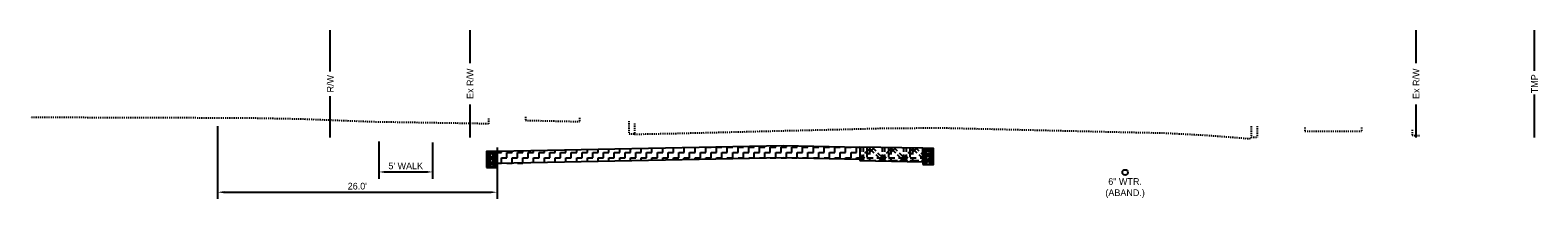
# Model space of a CAD drawing. Header units: feet. Extents: x 161250 to 169758, y 287353 to 289076.
# Tile 7 of 36: x 167264 to 167404, y 287840 to 287856. Entities that reach past the tile are written whole.
import ezdxf

# ---------------------------------------------------------------- set-up
doc = ezdxf.new("R2010")
doc.units = ezdxf.units.FT
doc.header["$MEASUREMENT"] = 0
doc.linetypes.add('OhDOT_USTN2', pattern=[0.11, 0.069, -0.041])
doc.layers.add('DR_P_Storm_Sewer', color=1, linetype='Continuous', true_color=0xff0000)
for name, color, linetype in [('PV_P_Curb', 6, 'Continuous'), ('RD_P_Text', 1, 'Continuous'), ('RW_P_Esmt_TMP', 8, 'esmtmppr'), ('RW_P_Fee_RW', 10, 'rowpr'), ('RW_X_Fee_RW', 50, 'rowex'), ('SC_Shading1', 247, 'Continuous'), ('UT_X_Water', 140, 'waterex'), ('UT_X_Water_Text', 142, 'Continuous'), ('XS_P_Curb', 6, 'Continuous'), ('XS_X_Ground_Line', 180, 'OhDOT_USTN2')]:
    doc.layers.add(name, color=color, linetype=linetype)
doc.styles.add('Slanted', font='font31.shx', dxfattribs={"height": 0.1})
doc.styles.get("Standard").update_dxf_attribs({"font": 'font31.shx'})
doc.styles.add('Straight-Normal', font='font30.shx', dxfattribs={"height": 0.1})
doc.linetypes.add('esmtmppr', pattern='A,1.95,-0.05,["TMP",Slanted,S=1,R=0,X=0,Y=-0.06],-0.35,1.95', length=4.3)
doc.linetypes.add('rowex', pattern='A,0.75,-0.05,["Ex R/W",Straight-Normal,S=1,R=0,X=0,Y=-0.06],-0.7,0.75,-0.3,0.75,-0.3,0.75,-0.3,0.75,-0.3', length=5.7)
doc.linetypes.add('rowpr', pattern='A,1.95,-0.05,["R/W",Slanted,S=1,R=0,X=0,Y=-0.06],-0.4,1.95', length=4.35)
doc.linetypes.add('waterex', pattern='A,0.15,-0.2,0.15,-0.2,0.15,-0.1,["W",Straight-Normal,S=1,R=0,X=0,Y=-0.06],-0.25,0.15,-0.2,0.15,-0.2', length=1.9)
doc.dimstyles.new('COEC', dxfattribs={"dimscale": 13.9, "dimtxt": 0.18, "dimasz": 0.18, "dimexe": 0.18, "dimexo": 0.0625, "dimgap": 0.09, "dimtad": 1, "dimzin": 0, "dimdsep": 46, "dimtxsty": 'Standard', "dimcen": 0.09, "dimclrd": 256, "dimclre": 256, "dimclrt": 256, "dimaunit": 1, "dimadec": 4, "dimazin": 0, "dimtfac": 1, "dimtofl": 0, "dimtmove": 0, "dimatfit": 3, "dimfxl": 1, "dimtolj": 1, "dimtzin": 0, "dimlwd": -1, "dimlwe": -1, "dimarcsym": 0})

# ---------------------------------------------------------------- blocks, each defined once
blk = doc.blocks.new('*D1454')
at = {"layer": 'Defpoints', "color": 0, "transparency": 16777216}
for p in [(167296.61, 287845.76), (167301.61, 287845.68), (167301.61, 287842.68)]:
    blk.add_point(p, dxfattribs=at)
at = {"layer": 'RD_P_Text', "transparency": 16777216}
for p, q in [((167296.61, 287845.51), (167296.61, 287842.05)), ((167301.61, 287845.43), (167301.61, 287842.05)), ((167297.24, 287842.68), (167300.99, 287842.68))]:
    blk.add_line(p, q, dxfattribs=at)
for points in [[(167297.24, 287842.78), (167297.24, 287842.57), (167296.61, 287842.68)], [(167300.99, 287842.78), (167300.99, 287842.57), (167301.61, 287842.68)]]:
    blk.add_solid(points, dxfattribs=at)
at = {"layer": 'RD_P_Text', "transparency": 16777216, "insert": (167299.11, 287843.24), "char_height": 0.625, "attachment_point": 5}
blk.add_mtext("\\A1;5' WALK", dxfattribs=at)
blk = doc.blocks.new('*D1455')
at = {"layer": 'Defpoints', "color": 0, "transparency": 16777216}
for p in [(167281.61, 287847.2), (167307.61, 287845.2), (167307.61, 287840.79)]:
    blk.add_point(p, dxfattribs=at)
at = {"layer": 'RD_P_Text', "transparency": 16777216}
for p, q in [((167281.61, 287846.95), (167281.61, 287840.16)), ((167307.61, 287844.95), (167307.61, 287840.16)), ((167282.24, 287840.79), (167306.99, 287840.79))]:
    blk.add_line(p, q, dxfattribs=at)
for points in [[(167282.24, 287840.89), (167282.24, 287840.69), (167281.61, 287840.79)], [(167306.99, 287840.89), (167306.99, 287840.69), (167307.61, 287840.79)]]:
    blk.add_solid(points, dxfattribs=at)
at = {"layer": 'RD_P_Text', "transparency": 16777216, "insert": (167294.61, 287841.35), "char_height": 0.625, "attachment_point": 5}
blk.add_mtext("\\A1;26.0'", dxfattribs=at)

msp = doc.modelspace()

# ---------------------------------------------------------------- hatches: boundary and pattern name
at = {"layer": 'SC_Shading1'}
h = msp.add_hatch(dxfattribs=at)
h.set_pattern_fill('GRAVEL', color=256, scale=0.5)
h.set_pattern_definition([(228.012787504, (-264.703097, -375.551478), (-4, -4.5), [0.067268, -6.6595440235]), (184.969740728, (-264.748097, -375.601478), (6, 0.5), [0.115434, -11.4279623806]), (132.510447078, (-264.863097, -375.611478), (5, -5.5), [0.081394, -8.05801629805]), (267.273689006, (-265.058097, -375.736478), (0.5, 10), [0.105119, -10.4067790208]), (292.833654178, (-265.063097, -375.841478), (-2.5, 6), [0.1030775, -10.20468656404]), (357.273689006, (-265.023097, -375.936478), (-10, 0.5), [0.105119, -10.4067790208]), (37.694240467, (-264.918097, -375.941478), (-6.5, -5), [0.1390145, -13.76242427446]), (72.255328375, (-264.808097, -375.856478), (3.5, 11), [0.131244, -12.9931607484]), (121.429565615, (-264.768097, -375.731478), (-4, 6.5), [0.105475, -10.4420365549]), (175.236358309, (-264.823097, -375.641478), (5.5, -0.5), [0.120416, -5.9003812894]), (222.397437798, (-264.943097, -375.631478), (-6, -5.5), [0.155724, -15.4166875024]), (138.814074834, (-264.563097, -375.74148), (-3.5, 3), [0.0531505, -5.2619224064]), (171.46923439, (-264.603097, -375.706478), (6.5, -1), [0.1011185, -10.0107557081]), (225, (-264.7031, -375.69148), (-6e-17, -0.5), [0.0707105, -0.6363962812]), (203.198590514, (-264.7381, -375.63148), (2.5, 1), [0.038079, -3.7698075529]), (291.801409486, (-264.7731, -375.64648), (-0.5, 1.5), [0.0538515, -2.6387309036]), (30.963756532, (-264.7531, -375.69648), (1.5, 1), [0.0874645, -2.8280114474]), (161.565051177, (-264.6781, -375.65148), (1, -0.5), [0.0632455, -1.5178933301]), (16.389540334, (-265.063097, -375.646478), (5, 1.5), [0.0886, -8.7714225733]), (70.346175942, (-264.978097, -375.621478), (-2.0000000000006, -5.5000000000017), [0.0743305, -7.35870387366]), (293.198590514, (-264.6781, -375.55148), (-1, 2.5), [0.0761575, -3.7317290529]), (343.610459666, (-264.648097, -375.621478), (-5, 1.5), [0.0886, -8.7714225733]), (339.44395478, (-265.0631, -375.95648), (-2.5, 1), [0.08544, -4.18656187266]), (294.775140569, (-264.983097, -375.986478), (-2.5, 5.5), [0.071589, -7.08732153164]), (66.801409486, (-264.6731, -376.05148), (1, 2.5), [0.0761575, -3.7317290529]), (17.354024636, (-264.643097, -375.981478), (-6.5, -2), [0.0838155, -8.2977118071]), (69.44395478, (-264.9181, -376.05148), (-1, -2.5), [0.04272, -4.22928187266]), (101.309932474, (-264.7031, -376.05148), (-0.5, 2), [0.025495, -2.5240147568]), (165.96375653, (-264.7081, -376.02648), (1.5, -0.5), [0.1030775, -1.9584753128]), (186.009005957, (-264.808097, -376.001478), (5, 0.5), [0.095525, -9.4569615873]), (303.690067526, (-264.7531, -375.74148), (-0.5, 1), [0.072111, -1.7306646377]), (353.157226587, (-264.713097, -375.801478), (8.5, -1), [0.125897, -12.463781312]), (60.945395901, (-264.588097, -375.81648), (-2, -3.5), [0.051478, -5.0963370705]), (90, (-264.5631, -375.7715), (-0.5, 0.5), [0.03, -0.47]), (120.256437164, (-264.818097, -375.986478), (2, -3.5), [0.069462, -6.8767599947]), (48.012787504, (-264.853097, -375.926478), (4, 4.5), [0.134536, -6.5922760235]), (0, (-264.7631, -375.8265), (0.5, 0.5), [0.13, -0.37]), (325.304846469, (-264.633097, -375.826478), (5, -3.5), [0.079057, -7.8266371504]), (254.0546041, (-264.5681, -375.87148), (-0.5, -2), [0.072801, -3.56725394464]), (207.645975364, (-264.588097, -375.941478), (-9.5, -5), [0.1185325, -11.7347370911]), (175.42607874, (-264.693097, -375.996478), (-6.5, 0.5), [0.1253995, -12.414536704])])
edge = h.paths.add_edge_path()
edge.add_arc((167307.114, 287843.257), 0.166, 0, 360)
h.paths.add_polyline_path([(167306.614, 287843.091), (167307.114, 287843.091), (167307.614, 287843.091), (167307.614, 287844.591), (167306.614, 287844.591)])
h = msp.add_hatch(dxfattribs=at)
h.set_pattern_fill('ZIGZAG', color=256, scale=4)
h.set_pattern_definition([(0, (0, 0), (0.5, 0.5), [0.5, -0.5]), (90, (0.5, 0), (-0.5, 0.5), [0.5, -0.5])])
h.paths.add_polyline_path([(167341.318, 287843.841), (167334.199, 287843.983), (167307.614, 287843.451), (167307.614, 287844.611), (167334.199, 287845.143), (167341.318, 287845.001)])
h = msp.add_hatch(dxfattribs=at)
h.set_pattern_fill('WICKER', color=256, scale=2)
h.set_pattern_definition([(0, (-0.3431, 0), (0, 2), [0.58578, -0.34314, 0.82842, -0.24264]), (0, (-0.3431, -0.2426), (0, 2), [0.82842, -0.34314, 0.58578, -0.24264]), (0, (0.2426, 1.1716), (0, 2), [0.82842, -0.34314, 0.58578, -0.24264]), (0, (0.2426, 1.4142), (0, 2), [0.58578, -0.34314, 0.82842, -0.24264]), (90, (0, 0), (-2, 1e-16), [0.58578, -0.34314, 0.82842, -0.24264]), (90, (0.2426, 0), (-2, 1e-16), [0.82842, -0.34314, 0.58578, -0.24264]), (90, (1.4142, 0.3431), (-2, 1e-16), [0.82842, -0.24264, 0.58578, -0.34314]), (90, (1.6569, 0.5858), (-2, 1e-16), [0.58578, -0.24264, 0.82842, -0.34314]), (135, (0.657, -0.4142), (-1.999994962, -1.999994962), [0.58578, -0.34314, 0.48528, -0.34314, 0.82842, -0.24264]), (135, (0.8284, -0.2426), (-1.999994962, -1.999994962), [0.82842, -0.34314, 0.48528, -0.34314, 0.58578, -0.24264]), (135, (2, 0.2426), (-1.999994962, -1.999994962), [0.48528, -0.34314, 0.82842, -0.24264, 0.58578, -0.34314]), (135, (2, 0.5858), (-1.999994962, -1.999994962), [0.48528, -0.34314, 0.58578, -0.24264, 0.82842, -0.34314]), (45, (0.8284, -0.5858), (-1.999994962, 1.999994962), [0.48528, -0.34314, 0.58578, -0.24264, 0.82842, -0.34314]), (45, (0.4853, -0.5858), (-1.999994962, 1.999994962), [0.48528, -0.34314, 0.82842, -0.24264, 0.58578, -0.34314]), (45, (-0.5858, 0), (-1.999994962, 1.999994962), [0.58578, -0.24264, 0.82842, -0.34314, 0.48528, -0.34314]), (45, (-0.929, 0), (-1.999994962, 1.999994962), [0.82842, -0.24264, 0.58578, -0.34314, 0.48528, -0.34314])])
h.paths.add_polyline_path([(167347.173, 287843.634), (167347.173, 287844.884), (167341.318, 287845.001), (167341.318, 287843.751)])
h = msp.add_hatch(dxfattribs=at)
h.set_pattern_fill('GRAVEL', color=256, scale=0.5)
h.set_pattern_definition([(228.012787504, (-224.143822, -375.27929), (-4, -4.5), [0.067268, -6.6595440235]), (184.969740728, (-224.188822, -375.32929), (6, 0.5), [0.115434, -11.4279623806]), (132.510447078, (-224.303822, -375.33929), (5, -5.5), [0.081394, -8.05801629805]), (267.273689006, (-224.498822, -375.46429), (0.5, 10), [0.105119, -10.4067790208]), (292.833654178, (-224.503822, -375.56929), (-2.5, 6), [0.1030775, -10.20468656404]), (357.273689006, (-224.463822, -375.66429), (-10, 0.5), [0.105119, -10.4067790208]), (37.694240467, (-224.358822, -375.66929), (-6.5, -5), [0.1390145, -13.76242427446]), (72.255328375, (-224.248822, -375.58429), (3.5, 11), [0.131244, -12.9931607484]), (121.429565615, (-224.208822, -375.45929), (-4, 6.5), [0.105475, -10.4420365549]), (175.236358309, (-224.26382, -375.36929), (5.5, -0.5), [0.120416, -5.9003812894]), (222.397437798, (-224.383822, -375.35929), (-6, -5.5), [0.155724, -15.4166875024]), (138.814074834, (-224.00382, -375.46929), (-3.5, 3), [0.0531505, -5.2619224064]), (171.46923439, (-224.043822, -375.43429), (6.5, -1), [0.1011185, -10.0107557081]), (225, (-224.14382, -375.4193), (-6e-17, -0.5), [0.0707105, -0.6363962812]), (203.198590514, (-224.17882, -375.35929), (2.5, 1), [0.038079, -3.7698075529]), (291.801409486, (-224.21382, -375.37429), (-0.5, 1.5), [0.0538515, -2.6387309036]), (30.963756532, (-224.19382, -375.42429), (1.5, 1), [0.0874645, -2.8280114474]), (161.565051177, (-224.11882, -375.37929), (1, -0.5), [0.0632455, -1.5178933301]), (16.389540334, (-224.503822, -375.37429), (5, 1.5), [0.0886, -8.7714225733]), (70.346175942, (-224.418822, -375.34929), (-2.0000000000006, -5.5000000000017), [0.0743305, -7.35870387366]), (293.198590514, (-224.11882, -375.27929), (-1, 2.5), [0.0761575, -3.7317290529]), (343.610459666, (-224.088822, -375.34929), (-5, 1.5), [0.0886, -8.7714225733]), (339.44395478, (-224.50382, -375.68429), (-2.5, 1), [0.08544, -4.18656187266]), (294.775140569, (-224.423822, -375.71429), (-2.5, 5.5), [0.071589, -7.08732153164]), (66.801409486, (-224.11382, -375.77929), (1, 2.5), [0.0761575, -3.7317290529]), (17.354024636, (-224.083822, -375.70929), (-6.5, -2), [0.0838155, -8.2977118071]), (69.44395478, (-224.35882, -375.77929), (-1, -2.5), [0.04272, -4.22928187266]), (101.309932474, (-224.14382, -375.77929), (-0.5, 2), [0.025495, -2.5240147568]), (165.96375653, (-224.14882, -375.75429), (1.5, -0.5), [0.1030775, -1.9584753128]), (186.009005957, (-224.248822, -375.72929), (5, 0.5), [0.095525, -9.4569615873]), (303.690067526, (-224.19382, -375.46929), (-0.5, 1), [0.072111, -1.7306646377]), (353.157226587, (-224.153822, -375.52929), (8.5, -1), [0.125897, -12.463781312]), (60.945395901, (-224.02882, -375.54429), (-2, -3.5), [0.051478, -5.0963370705]), (90, (-224.0038, -375.4993), (-0.5, 0.5), [0.03, -0.47]), (120.256437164, (-224.258822, -375.71429), (2, -3.5), [0.069462, -6.8767599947]), (48.012787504, (-224.293822, -375.65429), (4, 4.5), [0.134536, -6.5922760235]), (0, (-224.2038, -375.5543), (0.5, 0.5), [0.13, -0.37]), (325.304846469, (-224.073822, -375.55429), (5, -3.5), [0.079057, -7.8266371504]), (254.0546041, (-224.00882, -375.59929), (-0.5, -2), [0.072801, -3.56725394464]), (207.645975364, (-224.028822, -375.66929), (-9.5, -5), [0.1185325, -11.7347370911]), (175.42607874, (-224.133822, -375.72429), (-6.5, 0.5), [0.1253995, -12.414536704])])
edge = h.paths.add_edge_path()
edge.add_arc((167347.673, 287843.53), 0.166, 0, 360)
h.paths.add_polyline_path([(167347.173, 287843.364), (167347.673, 287843.364), (167348.173, 287843.364), (167348.173, 287844.864), (167347.173, 287844.864)])

# ---------------------------------------------------------------- linework, layer by layer
at = {"layer": 'DR_P_Storm_Sewer'}
for centre in [(167307.114, 287843.257), (167347.673, 287843.53)]:
    msp.add_circle(centre, 0.166, dxfattribs=at)
at = {"layer": 'PV_P_Curb'}
for p, q in [((167347.173, 287844.884), (167341.318, 287845.001)), ((167341.318, 287845.001), (167341.318, 287843.751)), ((167347.173, 287843.634), (167347.173, 287844.884)), ((167341.318, 287843.751), (167347.173, 287843.634))]:
    msp.add_line(p, q, dxfattribs=at)
at = {"layer": 'PV_P_Curb', "flags": 128}
msp.add_lwpolyline([(167341.318, 287843.841), (167334.199, 287843.983), (167307.614, 287843.451), (167307.614, 287844.611), (167334.199, 287845.143), (167341.318, 287845.001)], close=True, dxfattribs=at)
at = {"layer": 'RW_P_Esmt_TMP', "flags": 128}
for points in [[(167404.03, 287852.111), (167404.03, 287855.899)], [(167404.03, 287845.899), (167404.03, 287849.907)]]:
    msp.add_lwpolyline(points, dxfattribs=at)
at = {"layer": 'RW_P_Fee_RW', "flags": 128}
for points in [[(167292.101, 287852.026), (167292.101, 287855.899)], [(167292.101, 287845.899), (167292.101, 287849.742)]]:
    msp.add_lwpolyline(points, dxfattribs=at)
at = {"layer": 'RW_X_Fee_RW', "linetype": 'Continuous', "flags": 128}
for points in [[(167305.101, 287852.803), (167305.101, 287855.899)], [(167393.034, 287852.803), (167393.034, 287855.899)], [(167305.101, 287845.899), (167305.101, 287848.954)], [(167393.034, 287845.899), (167393.034, 287848.954)]]:
    msp.add_lwpolyline(points, dxfattribs=at)
at = {"layer": 'UT_X_Water'}
msp.add_circle((167365.978, 287842.639), 0.249, dxfattribs=at)
at = {"layer": 'XS_P_Curb', "flags": 128}
for points in [[(167306.614, 287843.091), (167307.614, 287843.091), (167307.614, 287844.591), (167306.614, 287844.591)], [(167347.173, 287843.364), (167348.173, 287843.364), (167348.173, 287844.864), (167347.173, 287844.864)]]:
    msp.add_lwpolyline(points, close=True, dxfattribs=at)
at = {"layer": 'XS_X_Ground_Line', "flags": 128}
for points in [[(167306.804, 287847.163), (167301.473, 287847.249), (167296.142, 287847.334), (167289.367, 287847.595), (167284.59, 287847.688), (167281.06, 287847.701), (167276.382, 287847.717), (167271.704, 287847.733), (167264.2, 287847.745)], [(167306.804, 287847.663), (167306.804, 287847.163)], [(167310.229, 287847.823), (167310.229, 287847.49)], [(167310.229, 287847.49), (167315.251, 287847.375)], [(167315.251, 287847.708), (167315.251, 287847.375)], [(167319.839, 287847.41), (167319.839, 287846.197)], [(167320.366, 287847.197), (167320.366, 287846.197)], [(167320.366, 287846.197), (167319.839, 287846.197)], [(167320.366, 287846.197), (167322.379, 287846.238), (167324.393, 287846.279), (167329.296, 287846.4), (167334.2, 287846.522), (167339.123, 287846.637), (167343.342, 287846.752), (167348.918, 287846.79), (167357.371, 287846.591), (167365.621, 287846.396), (167369.486, 287846.317), (167373.523, 287846.107), (167376.956, 287845.837), (167377.298, 287845.797), (167377.495, 287845.794), (167377.597, 287845.78), (167377.696, 287845.932)], [(167377.696, 287846.932), (167377.696, 287845.932)], [(167377.696, 287845.932), (167378.258, 287845.932)], [(167378.258, 287846.944), (167378.258, 287845.932)], [(167382.689, 287846.818), (167382.689, 287846.485)], [(167382.689, 287846.488), (167387.955, 287846.487)], [(167387.955, 287846.817), (167387.955, 287846.487)], [(167392.653, 287846.595), (167392.653, 287846.095)], [(167392.653, 287846.095), (167393.437, 287846.069)]]:
    msp.add_lwpolyline(points, dxfattribs=at)

# ---------------------------------------------------------------- texts
at = {"layer": 'RW_P_Esmt_TMP', "insert": (167404.03, 287850.899), "char_height": 0.625, "attachment_point": 5, "rotation": 90}
msp.add_mtext_dynamic_manual_height_columns('TMP', width=1.87451, gutter_width=10, heights=[0], dxfattribs=at)
at = {"layer": 'RW_P_Fee_RW', "insert": (167292.101, 287850.899), "char_height": 0.625, "attachment_point": 5, "rotation": 90}
msp.add_mtext_dynamic_manual_height_columns('R/W', width=4.5665, gutter_width=10, heights=[0], dxfattribs=at)
at = {"layer": 'RW_X_Fee_RW', "char_height": 0.625, "attachment_point": 5, "rotation": 90}
for insert in [(167305.101, 287850.899), (167393.034, 287850.899)]:
    msp.add_mtext_dynamic_manual_height_columns('Ex R/W', width=9.60773, gutter_width=10, heights=[0], dxfattribs=dict(at, insert=insert))
at = {"layer": 'UT_X_Water_Text', "insert": (167365.978, 287842.099), "char_height": 0.625, "attachment_point": 2}
msp.add_mtext_dynamic_manual_height_columns('6" WTR. (ABAND.)', width=4.5, gutter_width=10, heights=[0], dxfattribs=at)

# ---------------------------------------------------------------- dimensions: what is measured, and where the dimension line sits
at = {"layer": 'RD_P_Text'}
for base, p1, p2, text, picture, middle in [((167307.614, 287840.79), (167281.615, 287847.199), (167307.614, 287845.204), "26.0'", '*D1455', (167294.614, 287841.352)), ((167301.614, 287842.676), (167296.614, 287845.762), (167301.614, 287845.684), "5' WALK", '*D1454', (167299.114, 287843.238))]:
    dim = msp.add_linear_dim(base=base, p1=p1, p2=p2, text=text, dimstyle='COEC', override={"dimscale": 5, "dimtxt": 0.125, "dimasz": 0.125, "dimexe": 0.125, "dimexo": 0.05, "dimgap": 0.05}, dxfattribs=at)
    dim.commit()
    dim.dimension.update_dxf_attribs({"geometry": picture, "text_midpoint": middle})

doc.saveas('drawing.dxf')
